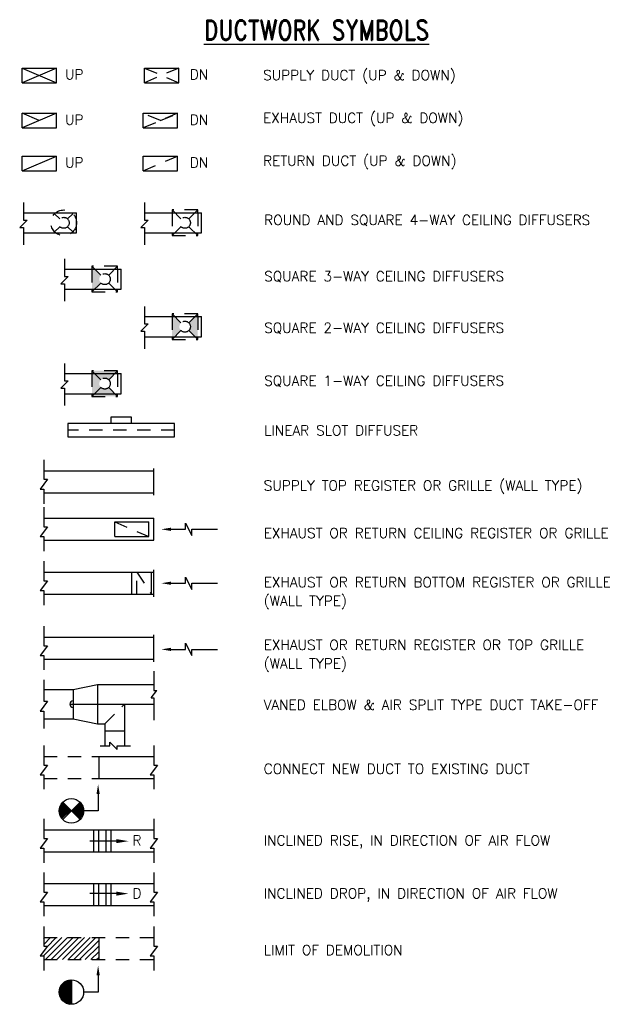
# Model space of a CAD drawing. Header units: inches. Extents: x 1.17 to 6.58, y -9.66 to -0.43.
import ezdxf
from ezdxf.enums import TextEntityAlignment as Align

# ---------------------------------------------------------------- set-up
doc = ezdxf.new("R2010")
doc.units = ezdxf.units.IN
doc.header["$MEASUREMENT"] = 0
doc.linetypes.add('HIDDEN2', pattern=[0.1875, 0.125, -0.0625])
for name, color, linetype in [('M-DETL-HEVY', 5, 'Continuous'), ('M-DETL-MEDM', 4, 'Continuous'), ('M-DETL-PATT', 8, 'Continuous'), ('M-DETL-TEXT', 2, 'Continuous'), ('M-DETL-THIN', 2, 'Continuous'), ('MNDRISE', 5, 'Continuous')]:
    doc.layers.add(name, color=color, linetype=linetype)
doc.styles.add('ROMAND', font='romand.shx', dxfattribs={"width": 0.8})
doc.styles.add('Romans', font='romans.shx')

# ---------------------------------------------------------------- blocks, each defined once
blk = doc.blocks.new('mconn')
for p, q in [((-9, 0.18), (-4.59, 4.59)), ((-8.97, -0.68), (-4.15, 4.15)), ((-8.93, 1.14), (-5.03, 5.03)), ((-8.88, -1.47), (-3.71, 3.71)), ((-8.73, -2.2), (-3.26, 3.26)), ((-8.72, 2.23), (-5.47, 5.47)), ((-8.53, -2.88), (-2.82, 2.82)), ((-8.28, -3.52), (-2.38, 2.38)), ((-8.26, 3.57), (-5.92, 5.92)), ((-8, -4.12), (-1.94, 1.94)), ((-7.68, -4.69), (-1.5, 1.5)), ((-7.33, -5.22), (-1.05, 1.05)), ((-6.95, -5.72), (-0.61, 0.61)), ((-6.36, 6.36), (6.36, -6.36)), ((-6.36, -6.36), (6.36, 6.36)), ((6.95, -5.72), (0.61, 0.61)), ((7.33, -5.22), (1.05, 1.05)), ((7.68, -4.69), (1.5, 1.5)), ((8, -4.12), (1.94, 1.94)), ((8.28, -3.52), (2.38, 2.38)), ((8.53, -2.88), (2.82, 2.82)), ((8.73, -2.2), (3.26, 3.26)), ((8.88, -1.47), (3.71, 3.71)), ((8.97, -0.68), (4.15, 4.15)), ((9, 0.18), (4.59, 4.59)), ((8.93, 1.14), (5.03, 5.03)), ((8.72, 2.23), (5.47, 5.47)), ((8.26, 3.57), (5.92, 5.92))]:
    blk.add_line(p, q)
blk.add_circle((0, 0), 9)

msp = doc.modelspace()

# ---------------------------------------------------------------- hatches: boundary and pattern name
at = {"layer": 'M-DETL-MEDM'}
h = msp.add_hatch(dxfattribs=at)
h.set_pattern_fill('ANSI31', color=256, scale=0.0625, style=0)
h.set_pattern_definition([(45, (-0.328633, -9.865581), (-0.005524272, 0.005524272), [])])
h.paths.add_polyline_path([(1.6545, -9.6568), (1.6545, -9.4276, 0.414214), (1.5399, -9.5422, 0.414214)])
at = {"layer": 'M-DETL-PATT'}
h = msp.add_hatch(dxfattribs=at)
h.set_pattern_fill('ANSI31', color=256, scale=0.3, style=0)
h.set_pattern_definition([(45, (-0.328633, -9.86558), (-0.0265165, 0.0265165), [])])
h.paths.add_polyline_path([(1.911, -9.2386), (1.911, -9.0324), (1.3954, -9.0324), (1.3954, -9.1126), (1.4298, -9.1126), (1.361, -9.2043), (1.3954, -9.2043), (1.3954, -9.2386)])
at = {"layer": 'M-DETL-THIN', "linetype": 'HIDDEN2'}
h = msp.add_hatch(color=256, dxfattribs=at)
h.paths.add_polyline_path([(1.8727, -2.77), (1.8469, -2.7442), (1.8469, -2.77)])
h.paths.add_polyline_path([(1.8469, -2.959), (1.8727, -2.959), (1.9307, -2.901, -0.198912), (1.9156, -2.8645, -0.198913), (1.9307, -2.828), (1.8727, -2.77), (1.8469, -2.77)])
h.paths.add_polyline_path([(1.8727, -2.959), (1.8469, -2.959), (1.8469, -2.9848)])
h = msp.add_hatch(color=256, dxfattribs=at)
h.paths.add_polyline_path([(2.6227, -3.2156), (2.5969, -3.1898), (2.5969, -3.2156)])
h.paths.add_polyline_path([(2.5969, -3.4046), (2.6227, -3.4046), (2.6807, -3.3466, -0.198912), (2.6656, -3.3101, -0.198913), (2.6807, -3.2737), (2.6227, -3.2156), (2.5969, -3.2156)])
h.paths.add_polyline_path([(2.6227, -3.4046), (2.5969, -3.4046), (2.5969, -3.4304)])
h = msp.add_hatch(color=256, dxfattribs=at)
h.paths.add_polyline_path([(2.8117, -3.2156), (2.8375, -3.1898), (2.8375, -3.2156)])
h.paths.add_polyline_path([(2.8375, -3.4046), (2.8117, -3.4046), (2.7537, -3.3466, 0.198912), (2.7688, -3.3101, 0.198913), (2.7537, -3.2737), (2.8117, -3.2156), (2.8375, -3.2156)])
h.paths.add_polyline_path([(2.8117, -3.4046), (2.8375, -3.4046), (2.8375, -3.4304)])
h = msp.add_hatch(color=256, dxfattribs=at)
h.paths.add_polyline_path([(1.8727, -3.748), (1.8469, -3.7222), (1.8469, -3.748)])
h.paths.add_polyline_path([(1.8469, -3.9371), (1.8727, -3.9371), (1.9307, -3.879, -0.198912), (1.9156, -3.8426, -0.198913), (1.9307, -3.8061), (1.8727, -3.748), (1.8469, -3.748)])
h.paths.add_polyline_path([(1.8727, -3.9371), (1.8469, -3.9371), (1.8469, -3.9629)])
at = {"layer": 'M-DETL-THIN'}
h = msp.add_hatch(color=256, dxfattribs=at)
h.paths.add_polyline_path([(2.0875, -3.7222), (1.8469, -3.7222), (1.9307, -3.8061, -0.414213), (2.0037, -3.8061)])
h.paths.add_polyline_path([(2.0037, -3.879, -0.414214), (1.9307, -3.879), (1.8469, -3.9629), (2.0875, -3.9629)])

# ---------------------------------------------------------------- linework, layer by layer
at = {"layer": 'M-DETL-HEVY'}
for p, q in [((1.1931, -1.0243), (1.1931, -0.8868)), ((1.1931, -0.8868), (1.5139, -0.8868)), ((1.5139, -1.0243), (1.5139, -0.8868)), ((2.3389, -1.0243), (2.3389, -0.8868)), ((2.3389, -0.8868), (2.6597, -0.8868)), ((2.6597, -1.0243), (2.6597, -0.8868)), ((1.1931, -1.0243), (1.5139, -1.0243)), ((2.3389, -1.0243), (2.6597, -1.0243)), ((2.3404, -2.1477), (2.3404, -2.311)), ((1.2045, -2.2422), (1.703, -2.2422)), ((1.703, -2.4313), (1.703, -2.2422)), ((2.3404, -2.2422), (2.8719, -2.2422)), ((2.8719, -2.4313), (2.8719, -2.2422)), ((2.3748, -2.311), (2.306, -2.3797)), ((2.306, -2.3797), (2.3404, -2.3797)), ((2.3404, -2.311), (2.3748, -2.311)), ((2.3404, -2.3797), (2.3404, -2.543)), ((1.2045, -2.4313), (1.703, -2.4313)), ((2.3404, -2.4313), (2.8719, -2.4313)), ((1.5904, -2.6754), (1.5904, -2.8387)), ((1.6248, -2.8387), (1.556, -2.9075)), ((1.5904, -2.77), (2.1219, -2.77)), ((1.5904, -2.8387), (1.6248, -2.8387)), ((2.1219, -2.959), (2.1219, -2.77)), ((1.556, -2.9075), (1.5904, -2.9075)), ((1.5904, -2.9075), (1.5904, -3.0708)), ((1.5904, -2.959), (2.1219, -2.959)), ((2.3404, -3.1211), (2.3404, -3.2843)), ((2.3404, -3.2156), (2.8719, -3.2156)), ((2.8719, -3.4046), (2.8719, -3.2156)), ((2.3748, -3.2843), (2.306, -3.3531)), ((2.3404, -3.2843), (2.3748, -3.2843)), ((2.306, -3.3531), (2.3404, -3.3531)), ((2.3404, -3.3531), (2.3404, -3.5164)), ((2.3404, -3.4046), (2.8719, -3.4046)), ((1.5904, -3.6535), (1.5904, -3.8168)), ((1.5904, -3.748), (2.1219, -3.748)), ((2.1219, -3.9371), (2.1219, -3.748)), ((1.6248, -3.8168), (1.556, -3.8855)), ((1.5904, -3.8168), (1.6248, -3.8168)), ((1.556, -3.8855), (1.5904, -3.8855)), ((1.5904, -3.8855), (1.5904, -4.0488)), ((1.5904, -3.9371), (2.1219, -3.9371)), ((1.3954, -4.6586), (2.4266, -4.6586)), ((1.3954, -4.8648), (2.4266, -4.8648)), ((1.3954, -5.1043), (2.4266, -5.1043)), ((2.4266, -5.3105), (2.4266, -5.1043)), ((1.3954, -5.3105), (2.4266, -5.3105)), ((1.3954, -5.6095), (2.4266, -5.6095)), ((1.3954, -5.8157), (2.4266, -5.8157)), ((1.3954, -6.2178), (2.4252, -6.2178)), ((1.3954, -6.4241), (2.4252, -6.4241)), ((1.3954, -6.7081), (1.6704, -6.7081)), ((1.6704, -6.7081), (1.8995, -6.6623)), ((1.6704, -6.7081), (1.6704, -6.9831)), ((1.8995, -6.6623), (2.4266, -6.6623)), ((1.8995, -6.6623), (1.8995, -7.029)), ((1.6391, -6.8456), (2.4266, -6.8456)), ((2.1516, -6.8456), (2.1516, -7.2352)), ((1.3954, -6.9831), (1.6704, -6.9831)), ((1.6704, -6.9831), (1.8995, -7.029)), ((1.8995, -7.029), (1.9683, -7.029)), ((2.1516, -7.0999), (1.9668, -7.0999)), ((1.9683, -7.029), (1.9683, -7.2352)), ((1.911, -7.3351), (2.4266, -7.3351)), ((1.911, -7.3351), (1.911, -7.5413)), ((1.911, -7.5413), (2.4266, -7.5413)), ((1.3954, -8.0236), (2.4266, -8.0236)), ((1.3954, -8.2298), (2.4266, -8.2298)), ((1.3954, -8.5251), (2.4266, -8.5251)), ((1.3954, -8.7313), (2.4266, -8.7313)), ((1.911, -9.0324), (1.911, -9.2386))]:
    msp.add_line(p, q, dxfattribs=at)
at = {"layer": 'M-DETL-HEVY', "color": 6}
for p, q in [((2.4266, -4.8884), (2.4266, -4.6367)), ((2.4266, -5.8393), (2.4266, -5.5877)), ((2.4252, -6.4477), (2.4252, -6.196))]:
    msp.add_line(p, q, dxfattribs=at)
at = {"layer": 'M-DETL-HEVY', "linetype": 'HIDDEN2'}
for p, q in [((1.3954, -7.3351), (1.911, -7.3351)), ((1.3954, -7.5413), (1.911, -7.5413)), ((1.3954, -9.0324), (2.4266, -9.0324)), ((1.3954, -9.2386), (2.4266, -9.2386))]:
    msp.add_line(p, q, dxfattribs=at)
at = {"layer": 'M-DETL-HEVY'}
msp.add_lwpolyline([(1.6196, -4.3419), (2.6196, -4.3419), (2.6196, -4.2169), (1.6196, -4.2169)], close=True, dxfattribs=at)
msp.add_lwpolyline([(2.0258, -4.2169), (2.0258, -4.1544), (2.2133, -4.1544), (2.2133, -4.2169)], dxfattribs=at)
msp.add_arc((1.6704, -6.8456), 0.0312, 90, 270, dxfattribs=at)
at = {"layer": 'M-DETL-MEDM'}
for p, q in [((1.1931, -1.4482), (1.1931, -1.3107)), ((1.1931, -1.3107), (1.5139, -1.3107)), ((1.5139, -1.4482), (1.5139, -1.3107)), ((2.3274, -1.3107), (2.6483, -1.3107)), ((2.3274, -1.4482), (2.3274, -1.3107)), ((2.6483, -1.4482), (2.6483, -1.3107)), ((1.1931, -1.4482), (1.5139, -1.4482)), ((2.3274, -1.4482), (2.6483, -1.4482)), ((1.1931, -1.8493), (1.1931, -1.7118)), ((1.1931, -1.7118), (1.5139, -1.7118)), ((1.5139, -1.8493), (1.5139, -1.7118)), ((2.3274, -1.7118), (2.6483, -1.7118)), ((2.3274, -1.8493), (2.3274, -1.7118)), ((2.6483, -1.8493), (2.6483, -1.7118)), ((1.1931, -1.8493), (1.5139, -1.8493)), ((2.3274, -1.8493), (2.6483, -1.8493)), ((2.06, -5.1387), (2.3808, -5.1387)), ((2.06, -5.2762), (2.06, -5.1387)), ((2.3808, -5.2762), (2.3808, -5.1387)), ((2.06, -5.2762), (2.3808, -5.2762)), ((2.2204, -5.8157), (2.2204, -5.6095)), ((2.4037, -5.8157), (2.4037, -5.6095)), ((1.6545, -9.4276), (1.6545, -9.6568))]:
    msp.add_line(p, q, dxfattribs=at)
at = {"layer": 'M-DETL-MEDM', "linetype": 'HIDDEN2'}
for p, q in [((2.06, -5.1387), (2.3808, -5.2762)), ((2.2662, -5.8157), (2.2662, -5.6095)), ((2.2662, -5.6095), (2.4037, -5.8157))]:
    msp.add_line(p, q, dxfattribs=at)
at = {"layer": 'M-DETL-MEDM'}
msp.add_circle((1.6545, -9.5422), 0.1146, dxfattribs=at)
at = {"layer": 'M-DETL-PATT'}
for p, q in [((1.2045, -2.1477), (1.2045, -2.311)), ((1.2389, -2.311), (1.1701, -2.3797)), ((1.1701, -2.3797), (1.2045, -2.3797)), ((1.2045, -2.311), (1.2389, -2.311)), ((1.2045, -2.3797), (1.2045, -2.543)), ((1.4298, -6.8185), (1.361, -6.9102)), ((1.3954, -6.8185), (1.4298, -6.8185)), ((2.013, -7.2013), (2.0817, -7.2691)), ((2.0817, -7.2691), (2.0817, -7.2352)), ((1.4298, -7.4153), (1.361, -7.507)), ((1.3954, -7.4153), (1.4298, -7.4153)), ((1.4298, -8.1038), (1.361, -8.1955)), ((1.3954, -8.1038), (1.4298, -8.1038)), ((1.4298, -8.6053), (1.361, -8.6969)), ((1.3954, -8.6053), (1.4298, -8.6053)), ((1.4298, -9.1126), (1.361, -9.2043)), ((1.3954, -9.1126), (1.4298, -9.1126))]:
    msp.add_line(p, q, dxfattribs=at)
at = {"layer": 'M-DETL-TEXT'}
for p, q in [((1.3954, -4.5554), (1.3954, -4.7388)), ((1.4298, -4.7388), (1.361, -4.8304)), ((1.3954, -4.7388), (1.4298, -4.7388)), ((1.361, -4.8304), (1.3954, -4.8304)), ((1.3954, -4.8304), (1.3954, -4.9679)), ((1.3954, -5.0012), (1.3954, -5.1845)), ((2.7245, -5.2074), (2.7245, -5.1501)), ((2.7245, -5.1501), (2.7818, -5.2647)), ((1.4298, -5.1845), (1.361, -5.2762)), ((1.3954, -5.1845), (1.4298, -5.1845)), ((2.587, -5.2074), (2.7245, -5.2074)), ((2.7818, -5.2074), (3.0225, -5.2074)), ((2.7818, -5.2647), (2.7818, -5.2074)), ((1.361, -5.2762), (1.3954, -5.2762)), ((1.3954, -5.2762), (1.3954, -5.4137)), ((1.3954, -5.5064), (1.3954, -5.6897)), ((1.4298, -5.6897), (1.361, -5.7814)), ((1.3954, -5.6897), (1.4298, -5.6897)), ((2.587, -5.7126), (2.7245, -5.7126)), ((2.7245, -5.6553), (2.7818, -5.7699)), ((2.7245, -5.7126), (2.7245, -5.6553)), ((2.7818, -5.7699), (2.7818, -5.7126)), ((2.7818, -5.7126), (3.0225, -5.7126)), ((1.361, -5.7814), (1.3954, -5.7814)), ((1.3954, -5.7814), (1.3954, -5.9189)), ((1.3954, -6.1147), (1.3954, -6.298)), ((1.4298, -6.298), (1.361, -6.3897)), ((1.3954, -6.298), (1.4298, -6.298)), ((2.587, -6.3324), (2.7245, -6.3324)), ((2.7245, -6.3324), (2.7245, -6.2751)), ((2.7245, -6.2751), (2.7818, -6.3897)), ((2.7818, -6.3897), (2.7818, -6.3324)), ((2.7818, -6.3324), (3.0225, -6.3324)), ((1.361, -6.3897), (1.3954, -6.3897)), ((1.3954, -6.3897), (1.3954, -6.5244)), ((2.4266, -6.537), (2.4266, -6.7183)), ((1.3954, -6.6165), (1.3954, -6.8185)), ((2.3999, -6.7871), (2.4533, -6.7183)), ((2.4266, -6.7183), (2.4533, -6.7183)), ((2.3999, -6.7871), (2.4266, -6.7871)), ((2.4266, -6.7871), (2.4266, -6.9953)), ((1.361, -6.9102), (1.3954, -6.9102)), ((1.3954, -6.9102), (1.3954, -7.0748)), ((1.3954, -7.232), (1.3954, -7.4153)), ((1.9253, -7.2352), (2.013, -7.2352)), ((2.013, -7.2352), (2.013, -7.2013)), ((2.0817, -7.2352), (2.2083, -7.2352)), ((2.4266, -7.232), (2.4266, -7.4153)), ((2.461, -7.4153), (2.3923, -7.507)), ((2.4266, -7.4153), (2.461, -7.4153)), ((1.361, -7.507), (1.3954, -7.507)), ((1.3954, -7.507), (1.3954, -7.6417)), ((2.3923, -7.507), (2.4266, -7.507)), ((2.4266, -7.507), (2.4266, -7.6417)), ((1.9046, -7.6882), (1.9046, -7.8449)), ((1.3954, -7.9205), (1.3954, -8.1038)), ((1.9046, -7.8449), (1.7691, -7.8449)), ((2.4266, -7.9205), (2.4266, -8.1038)), ((2.461, -8.1038), (2.3923, -8.1955)), ((2.4266, -8.1038), (2.461, -8.1038)), ((1.361, -8.1955), (1.3954, -8.1955)), ((1.3954, -8.1955), (1.3954, -8.3302)), ((2.0978, -8.1286), (1.8281, -8.1286)), ((2.3923, -8.1955), (2.4266, -8.1955)), ((2.4266, -8.1955), (2.4266, -8.3302)), ((1.3954, -8.4219), (1.3954, -8.6053)), ((2.4266, -8.4219), (2.4266, -8.6053)), ((2.0978, -8.6202), (1.8281, -8.6202)), ((2.461, -8.6053), (2.3923, -8.6969)), ((2.4266, -8.6053), (2.461, -8.6053)), ((1.361, -8.6969), (1.3954, -8.6969)), ((1.3954, -8.6969), (1.3954, -8.8317)), ((2.3923, -8.6969), (2.4266, -8.6969)), ((2.4266, -8.6969), (2.4266, -8.8317)), ((1.3954, -8.9293), (1.3954, -9.1126)), ((2.4266, -8.9293), (2.4266, -9.1126)), ((2.461, -9.1126), (2.3923, -9.2043)), ((2.4266, -9.1126), (2.461, -9.1126)), ((1.361, -9.2043), (1.3954, -9.2043)), ((1.3954, -9.2043), (1.3954, -9.339)), ((2.3923, -9.2043), (2.4266, -9.2043)), ((2.4266, -9.2043), (2.4266, -9.339)), ((1.9046, -9.3855), (1.9046, -9.5422)), ((1.9046, -9.5422), (1.7691, -9.5422))]:
    msp.add_line(p, q, dxfattribs=at)
for points in [[(2.7268, -1.9739, 0, 0.0234, 0), (2.7268, -2.0442, 0, 0, 0), (2.7268, -2.1603, 0, 0, 0)], [(1.3594, -2.0918, 0, 0.0234, 0), (1.4144, -2.1356, 0, 0, 0), (1.5053, -2.2079, 0, 0, 0)], [(1.804, -2.0895, 0, 0.0234, 0), (1.7497, -2.1341, 0, 0, 0), (1.66, -2.2079, 0, 0, 0)], [(2.4062, -2.3368, 0, 0.0234, 0), (2.4765, -2.3368, 0, 0, 0), (2.5926, -2.3368, 0, 0, 0)], [(3.1099, -2.3368, 0, 0.0234, 0), (3.0396, -2.3368, 0, 0, 0), (2.9234, -2.3368, 0, 0, 0)], [(1.3593, -2.5816, 0, 0.0234, 0), (1.4144, -2.5379, 0, 0, 0), (1.5053, -2.4657, 0, 0, 0)], [(1.8043, -2.5837, 0, 0.0234, 0), (1.7498, -2.5392, 0, 0, 0), (1.66, -2.4657, 0, 0, 0)], [(1.9768, -2.5016, 0, 0.0234, 0), (1.9768, -2.5719, 0, 0, 0), (1.9768, -2.688, 0, 0, 0)], [(2.7268, -2.6997, 0, 0.0234, 0), (2.7268, -2.6293, 0, 0, 0), (2.7268, -2.5132, 0, 0, 0)], [(2.3599, -2.8645, 0, 0.0234, 0), (2.2896, -2.8645, 0, 0, 0), (2.1734, -2.8645, 0, 0, 0)], [(2.7268, -2.9472, 0, 0.0234, 0), (2.7268, -3.0175, 0, 0, 0), (2.7268, -3.1336, 0, 0, 0)], [(1.9768, -3.2274, 0, 0.0234, 0), (1.9768, -3.1571, 0, 0, 0), (1.9768, -3.041, 0, 0, 0)], [(2.7268, -3.673, 0, 0.0234, 0), (2.7268, -3.6027, 0, 0, 0), (2.7268, -3.4866, 0, 0, 0)], [(2.3599, -3.8426, 0, 0.0234, 0), (2.2896, -3.8426, 0, 0, 0), (2.1734, -3.8426, 0, 0, 0)], [(2.988, -4.7596, 0, 0.0313, 0), (2.8942, -4.7596, 0, 0, 0), (2.5178, -4.7596, 0, 0, 0)]]:
    msp.add_lwpolyline(points, format="xyseb", dxfattribs=at)
for points in [[(2.587, -5.2227), (2.587, -5.1921), (2.4954, -5.2074)], [(2.587, -5.7279), (2.587, -5.6973), (2.4954, -5.7126)], [(2.587, -6.3477), (2.587, -6.3171), (2.4954, -6.3324)], [(1.8893, -7.6882), (1.9199, -7.6882), (1.9046, -7.5966)], [(2.0748, -8.1095), (2.0748, -8.1477), (2.1894, -8.1286)], [(2.0748, -8.6012), (2.0748, -8.6393), (2.1894, -8.6202)], [(1.8893, -9.3855), (1.9199, -9.3855), (1.9046, -9.2939)]]:
    msp.add_solid(points, dxfattribs=at)
at = {"layer": 'M-DETL-THIN'}
for p, q in [((1.5139, -0.8868), (1.1931, -1.0243)), ((1.1931, -0.8868), (1.5139, -1.0243)), ((1.5139, -1.3107), (1.1931, -1.4482)), ((1.3535, -1.3795), (1.1931, -1.3107)), ((1.1931, -1.8493), (1.5139, -1.7118))]:
    msp.add_line(p, q, dxfattribs=at)
at = {"layer": 'M-DETL-THIN', "linetype": 'HIDDEN2'}
for p, q in [((2.3389, -0.8868), (2.6597, -1.0243)), ((2.6597, -0.8868), (2.3389, -1.0243)), ((2.6483, -1.3107), (2.3274, -1.4482)), ((2.4879, -1.3795), (2.3274, -1.3107)), ((2.4879, -1.3795), (2.6483, -1.3107)), ((2.3274, -1.8493), (2.6483, -1.7118)), ((1.4976, -2.2517), (1.5462, -2.3003)), ((1.6191, -2.3003), (1.6677, -2.2517)), ((2.5969, -2.2164), (2.6807, -2.3003)), ((2.5969, -2.2422), (2.5969, -2.4313)), ((2.7537, -2.3003), (2.8375, -2.2164)), ((2.8375, -2.2422), (2.8375, -2.4313)), ((1.4976, -2.4218), (1.5462, -2.3732)), ((1.6191, -2.3732), (1.6677, -2.4218)), ((2.5969, -2.4571), (2.6807, -2.3732)), ((2.7537, -2.3732), (2.8375, -2.4571)), ((2.5969, -2.4313), (2.5969, -2.4571)), ((1.8469, -2.7442), (1.9307, -2.828)), ((2.0037, -2.828), (2.0875, -2.7442)), ((1.8469, -2.77), (1.8469, -2.959)), ((2.0875, -2.77), (2.0875, -2.959)), ((1.8469, -2.9848), (1.9307, -2.901)), ((2.0037, -2.901), (2.0875, -2.9848)), ((1.8469, -2.959), (1.8469, -2.9848)), ((2.5969, -3.1898), (2.6807, -3.2737)), ((2.5969, -3.2156), (2.5969, -3.4046)), ((2.7537, -3.2737), (2.8375, -3.1898)), ((2.8375, -3.2156), (2.8375, -3.4046)), ((2.5969, -3.4304), (2.6807, -3.3466)), ((2.5969, -3.4046), (2.5969, -3.4304)), ((2.7537, -3.3466), (2.8375, -3.4304)), ((1.8469, -3.7222), (1.9307, -3.8061)), ((1.8469, -3.748), (1.8469, -3.9371)), ((2.0037, -3.8061), (2.0875, -3.7222)), ((2.0875, -3.748), (2.0875, -3.9371)), ((1.8469, -3.9629), (1.9307, -3.879)), ((1.8469, -3.9371), (1.8469, -3.9629)), ((2.0037, -3.879), (2.0875, -3.9629)), ((2.6196, -4.2794), (1.6196, -4.2794)), ((1.9683, -7.029), (2.1516, -6.8456))]:
    msp.add_line(p, q, dxfattribs=at)
for points in [[(2.8375, -2.2422), (2.8375, -2.2164), (2.5969, -2.2164), (2.5969, -2.2422)], [(2.5969, -2.4571), (2.8375, -2.4571), (2.8375, -2.4313)], [(2.0875, -2.77), (2.0875, -2.7442), (1.8469, -2.7442), (1.8469, -2.77)], [(1.8469, -2.9848), (2.0875, -2.9848), (2.0875, -2.959)], [(2.8375, -3.2156), (2.8375, -3.1898), (2.5969, -3.1898), (2.5969, -3.2156)], [(2.5969, -3.4304), (2.8375, -3.4304), (2.8375, -3.4046)], [(2.0875, -3.748), (2.0875, -3.7222), (1.8469, -3.7222), (1.8469, -3.748)], [(1.8469, -3.9629), (2.0875, -3.9629), (2.0875, -3.9371)]]:
    msp.add_lwpolyline(points, dxfattribs=at)
for centre, radius in [((1.5826, -2.3368), 0.1203), ((1.5826, -2.3368), 0.0516), ((2.7172, -2.3368), 0.0516), ((1.9672, -2.8645), 0.0516), ((2.7172, -3.3101), 0.0516), ((1.9672, -3.8426), 0.0516)]:
    msp.add_circle(centre, radius, dxfattribs=at)
at = {"layer": 'MNDRISE'}
for p, q in [((1.8652, -8.2298), (1.8652, -8.0236)), ((1.911, -8.2298), (1.911, -8.0236)), ((1.9798, -8.2298), (1.9798, -8.0236)), ((2.0256, -8.2298), (2.0256, -8.0236)), ((1.8652, -8.7313), (1.8652, -8.5251)), ((1.911, -8.7313), (1.911, -8.5251)), ((1.9798, -8.7313), (1.9798, -8.5251)), ((2.0256, -8.7313), (2.0256, -8.5251))]:
    msp.add_line(p, q, dxfattribs=at)

# ---------------------------------------------------------------- block references
at = {"layer": 'M-DETL-MEDM', "xscale": 0.01273334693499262, "yscale": 0.01273334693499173, "zscale": 0.01273334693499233}
msp.add_blockref('mconn', (1.6545, -7.8449), dxfattribs=at)

# ---------------------------------------------------------------- texts
at = {"layer": 'M-DETL-TEXT', "style": 'ROMAND', "width": 0.8}
msp.add_text('%%UDUCTWORK SYMBOLS', height=0.1875, dxfattribs=at).set_placement((3.9499, -0.625), align=Align.CENTER)
at = {"layer": 'M-DETL-TEXT', "style": 'Romans'}
for s, height, p in [('UP', 0.09375, (1.5947, -0.9936)), ('DN', 0.09375, (2.7634, -0.9936)), ('SUPPLY DUCT (UP & DOWN)', 0.09375, (3.4499, -1)), ('UP', 0.09375, (1.5947, -1.4176)), ('DN', 0.09375, (2.7634, -1.4176)), ('EXHAUST DUCT (UP & DOWN)', 0.09375, (3.4499, -1.401)), ('UP', 0.09375, (1.5947, -1.8186)), ('DN', 0.09375, (2.7634, -1.8186)), ('RETURN DUCT (UP & DOWN)', 0.09375, (3.4499, -1.8021)), ('ROUND AND SQUARE 4-WAY CEILING DIFFUSERS', 0.09375, (3.4599, -2.3571)), ('SQUARE 3-WAY CEILING DIFFUSERS', 0.09375, (3.4599, -2.8848)), ('SQUARE 2-WAY CEILING DIFFUSERS', 0.09375, (3.4599, -3.3675)), ('SQUARE 1-WAY CEILING DIFFUSERS', 0.09375, (3.4599, -3.8628)), ('LINEAR SLOT DIFFUSER', 0.09375, (3.4599, -4.3286)), ('SUPPLY TOP REGISTER OR GRILLE (WALL TYPE)', 0.09375, (3.4554, -4.8439)), ('EXHAUST OR RETURN CEILING REGISTER OR GRILLE', 0.09375, (3.4554, -5.2896)), ('EXHAUST OR RETURN BOTTOM REGISTER OR GRILLE', 0.09375, (3.4554, -5.7502)), ('(WALL TYPE)', 0.09375, (3.4554, -5.9243)), ('EXHAUST OR RETURN REGISTER OR TOP GRILLE ', 0.09375, (3.4554, -6.3372)), ('(WALL TYPE)', 0.09375, (3.4554, -6.5113)), ('VANED ELBOW & AIR SPLIT TYPE DUCT TAKE-OFF', 0.09375, (3.4554, -6.8985)), ('CONNECT NEW DUCT TO EXISTING DUCT', 0.09375, (3.4554, -7.498)), ('R', 0.0938, (2.2275, -8.1686)), ('INCLINED RISE, IN DIRECTION OF AIR FLOW', 0.09375, (3.4554, -8.1686)), ('D', 0.0938, (2.2275, -8.6645)), ('INCLINED DROP, IN DIRECTION OF AIR FLOW', 0.09375, (3.4554, -8.6648)), ('LIMIT OF DEMOLITION', 0.09375, (3.4554, -9.1953))]:
    msp.add_text(s, height=height, dxfattribs=at).set_placement(p)

doc.saveas('drawing.dxf')
